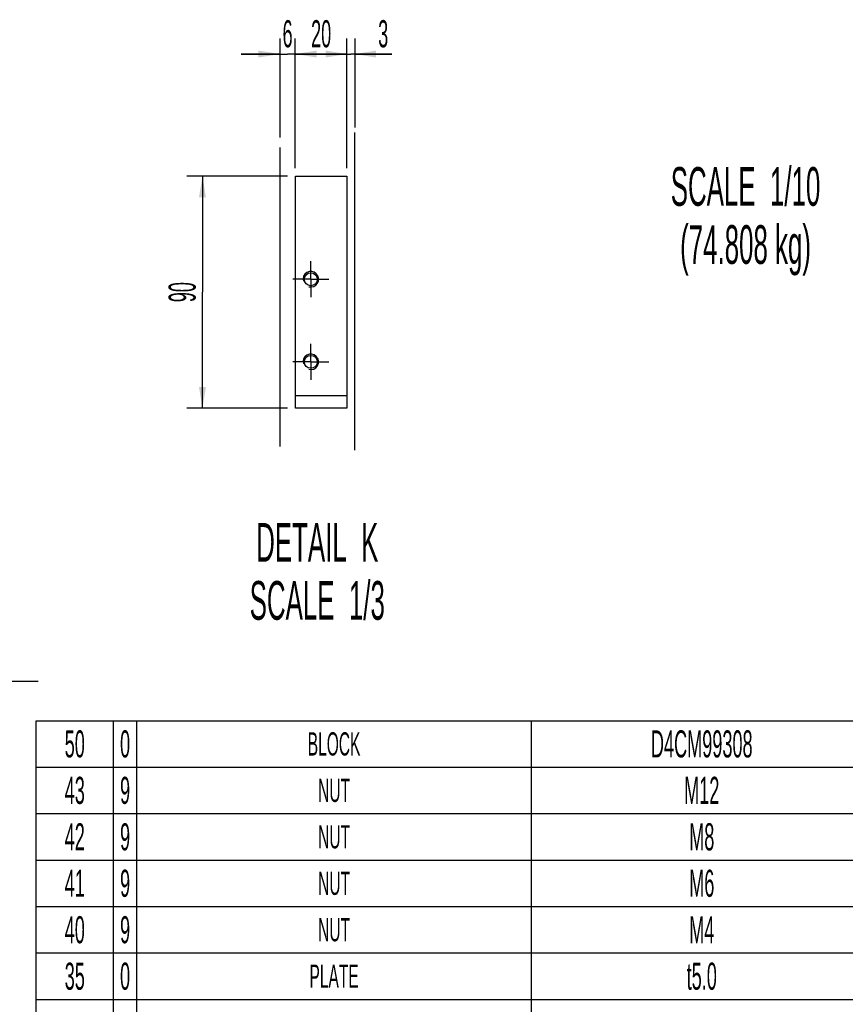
# Model space of a CAD drawing. Header units: millimetres. Extents: x 0 to 4195, y 0 to 2965.
# Tile 11 of 67: x 3219 to 3753, y 1102 to 1738. Entities that reach past the tile are written whole.
import ezdxf

# ---------------------------------------------------------------- set-up
doc = ezdxf.new("R2010")
doc.units = ezdxf.units.MM
doc.header["$LTSCALE"] = 231.275
doc.linetypes.add('CENTER', pattern=[0.6, 0.375, -0.075, 0.075, -0.075])
doc.layers.get('0').update_dxf_attribs({"linetype": 'CONTINUOUS'})
doc.layers.add('3_DATUM_AXES', color=7, linetype='CONTINUOUS')
doc.styles.get("Standard").update_dxf_attribs({"font": 'txt', "width": 0.5})
doc.dimstyles.new('DIMSTYLE_12', dxfattribs={"dimtxt": 17.5, "dimasz": 13.8, "dimexe": 2, "dimexo": 1, "dimtad": 1, "dimdec": 3, "dimdsep": 46, "dimtxsty": 'Standard', "dimblk": '_FILLED', "dimblk1": '_FILLED', "dimblk2": '_FILLED', "dimcen": 0.09, "dimadec": 3, "dimazin": 2, "dimtp": 0.1, "dimtm": 0.1, "dimtfac": 1, "dimtdec": 3, "dimtofl": 0, "dimtmove": 0, "dimatfit": 1, "dimldrblk": '_FILLED', "dimfxl": 0, "dimtolj": 1, "dimarcsym": 0})
doc.dimstyles.new('DIMSTYLE_7', dxfattribs={"dimtxt": 17.5, "dimasz": 13.8, "dimexe": 2, "dimexo": 1, "dimgap": 0.875, "dimtad": 1, "dimdec": 3, "dimlfac": 0.6, "dimdsep": 46, "dimtxsty": 'Standard', "dimblk": '_FILLED', "dimblk1": '_FILLED', "dimblk2": '_FILLED', "dimcen": 0.09, "dimadec": 3, "dimazin": 2, "dimtp": 0.3, "dimtm": 0.3, "dimtfac": 1, "dimtdec": 3, "dimtofl": 0, "dimtmove": 0, "dimatfit": 3, "dimldrblk": '_FILLED', "dimfxl": 0, "dimtolj": 1, "dimarcsym": 0})
doc.dimstyles.new('DIMSTYLE_8', dxfattribs={"dimtxt": 17.5, "dimasz": 13.8, "dimexe": 2, "dimexo": 1, "dimgap": 0.875, "dimtad": 1, "dimdec": 3, "dimlfac": 0.6, "dimdsep": 46, "dimtxsty": 'Standard', "dimblk": '_FILLED', "dimblk1": '_FILLED', "dimblk2": '_FILLED', "dimcen": 0.09, "dimadec": 3, "dimazin": 2, "dimtp": 0.1, "dimtm": 0.1, "dimtfac": 1, "dimtdec": 3, "dimtofl": 0, "dimtmove": 0, "dimatfit": 3, "dimldrblk": '_FILLED', "dimfxl": 0, "dimtolj": 1, "dimarcsym": 0})
doc.dimstyles.new('DIMSTYLE_9', dxfattribs={"dimtxt": 17.5, "dimasz": 13.8, "dimexe": 2, "dimexo": 1, "dimgap": 0.875, "dimtad": 1, "dimdec": 3, "dimlfac": 0.6, "dimdsep": 46, "dimtxsty": 'Standard', "dimblk": '_FILLED', "dimblk1": '_FILLED', "dimblk2": '_FILLED', "dimcen": 0.09, "dimadec": 3, "dimazin": 2, "dimtp": 0.2, "dimtm": 0.2, "dimtfac": 1, "dimtdec": 3, "dimtofl": 0, "dimtmove": 0, "dimatfit": 3, "dimldrblk": '_FILLED', "dimfxl": 0, "dimtolj": 1, "dimarcsym": 0})

# ---------------------------------------------------------------- blocks, each defined once
blk = doc.blocks.new('_FILLED')
at = {"color": 0, "linetype": 'ByBlock'}
blk.add_solid([(0, 0), (-1, 0.163), (-1, -0.163)], dxfattribs=at)
blk = doc.blocks.new('*D47')
at = {"color": 2, "linetype": 'Continuous'}
for p, q in [((3392.47, 1636.73), (3327.47, 1636.73)), ((3337.47, 1636.73), (3337.47, 1561.73)), ((3337.47, 1486.73), (3337.47, 1561.73)), ((3392.47, 1486.73), (3327.47, 1486.73))]:
    blk.add_line(p, q, dxfattribs=at)
at = {"color": 2, "linetype": 'Continuous', "xscale": 13.8, "yscale": 13.8, "zscale": 13.8}
for p, rotation in [((3337.47, 1636.73), 90), ((3337.47, 1486.73), 270)]:
    blk.add_blockref('_FILLED', p, dxfattribs=dict(at, rotation=rotation))
at = {"color": 2, "linetype": 'Continuous', "insert": (3315.6, 1561.73), "char_height": 17.5, "width": 17.5, "attachment_point": 2, "rotation": 90, "line_spacing_factor": 0.9}
blk.add_mtext('90', dxfattribs=at)
blk = doc.blocks.new('*D48')
at = {"color": 2, "linetype": 'Continuous'}
for p, q in [((3387.47, 1725.51), (3387.47, 1661.62)), ((3397.47, 1641.73), (3397.47, 1725.51)), ((3387.47, 1715.51), (3362.47, 1715.51)), ((3362.47, 1715.51), (3392.47, 1715.51)), ((3422.47, 1715.51), (3392.47, 1715.51)), ((3397.47, 1715.51), (3422.47, 1715.51))]:
    blk.add_line(p, q, dxfattribs=at)
at = {"color": 2, "linetype": 'Continuous', "xscale": 13.8, "yscale": 13.8, "zscale": 13.8}
blk.add_blockref('_FILLED', (3387.47, 1715.51), dxfattribs=at)
at = {"color": 2, "linetype": 'Continuous', "xscale": 13.8, "yscale": 13.8, "zscale": 13.8, "rotation": 180}
blk.add_blockref('_FILLED', (3397.47, 1715.51), dxfattribs=at)
at = {"color": 2, "linetype": 'Continuous', "insert": (3392.47, 1737.38), "char_height": 17.5, "width": 8.75, "attachment_point": 2, "line_spacing_factor": 0.9}
blk.add_mtext('6', dxfattribs=at)
blk = doc.blocks.new('*D49')
at = {"color": 2, "linetype": 'Continuous'}
for p, q in [((3397.47, 1641.73), (3397.47, 1725.51)), ((3430.81, 1641.73), (3430.81, 1725.51)), ((3397.47, 1715.51), (3414.14, 1715.51)), ((3430.81, 1715.51), (3414.14, 1715.51))]:
    blk.add_line(p, q, dxfattribs=at)
at = {"color": 2, "linetype": 'Continuous', "xscale": 13.8, "yscale": 13.8, "zscale": 13.8, "rotation": 180}
blk.add_blockref('_FILLED', (3397.47, 1715.51), dxfattribs=at)
at = {"color": 2, "linetype": 'Continuous', "xscale": 13.8, "yscale": 13.8, "zscale": 13.8}
blk.add_blockref('_FILLED', (3430.81, 1715.51), dxfattribs=at)
at = {"color": 2, "linetype": 'Continuous', "insert": (3414.14, 1737.38), "char_height": 17.5, "width": 17.5, "attachment_point": 2, "line_spacing_factor": 0.9}
blk.add_mtext('20', dxfattribs=at)
blk = doc.blocks.new('*D50')
at = {"color": 2, "linetype": 'Continuous'}
for p, q in [((3430.81, 1641.73), (3430.81, 1725.51)), ((3435.81, 1725.51), (3435.81, 1668.09)), ((3430.81, 1715.51), (3405.81, 1715.51)), ((3405.81, 1715.51), (3433.31, 1715.51)), ((3459.73, 1715.51), (3433.31, 1715.51)), ((3435.81, 1715.51), (3459.73, 1715.51))]:
    blk.add_line(p, q, dxfattribs=at)
at = {"color": 2, "linetype": 'Continuous', "xscale": 13.8, "yscale": 13.8, "zscale": 13.8}
blk.add_blockref('_FILLED', (3430.81, 1715.51), dxfattribs=at)
at = {"color": 2, "linetype": 'Continuous', "xscale": 13.8, "yscale": 13.8, "zscale": 13.8, "rotation": 180}
blk.add_blockref('_FILLED', (3435.81, 1715.51), dxfattribs=at)
at = {"color": 2, "linetype": 'Continuous', "insert": (3450.98, 1737.38), "char_height": 17.5, "width": 8.75, "attachment_point": 1, "line_spacing_factor": 0.9}
blk.add_mtext('3', dxfattribs=at)
blk = doc.blocks.new('*D172')
at = {"color": 2, "linetype": 'Continuous'}
for p, q in [((2786.37, 1227.59), (3130.48, 1310.55)), ((3130.48, 1310.55), (3130.48, 1310.55)), ((3130.48, 1310.55), (3231.42, 1310.55))]:
    blk.add_line(p, q, dxfattribs=at)
at = {"color": 2, "linetype": 'Continuous', "xscale": 13.8, "yscale": 13.8, "zscale": 13.8, "rotation": 193.5544893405}
blk.add_blockref('_FILLED', (2786.37, 1227.59), dxfattribs=at)
at = {"color": 2, "linetype": 'Continuous', "insert": (3140.42, 1332.42), "char_height": 17.5, "width": 70, "attachment_point": 1, "line_spacing_factor": 0.9}
blk.add_mtext('20-M3(b)', dxfattribs=at)

msp = doc.modelspace()

# ---------------------------------------------------------------- linework, layer by layer
at = {"color": 7, "linetype": 'Continuous'}
for p, q in [((3435.8075, 1459.6347), (3435.8075, 1664.8034)), ((3387.4742, 1655.2165), (3387.4742, 1461.9638)), ((3397.4742, 1486.7302), (3397.4742, 1636.7302)), ((3397.4742, 1636.7302), (3430.8075, 1636.7302)), ((3430.8075, 1636.7302), (3430.8075, 1486.7302)), ((3397.4742, 1495.0635), (3430.8075, 1495.0635)), ((3430.8075, 1486.7302), (3397.4742, 1486.7302))]:
    msp.add_line(p, q, dxfattribs=at)
at = {"color": 2, "linetype": 'Continuous'}
for p, q in [((3230, 235), (3230, 1285)), ((3230, 1285), (4155, 1285)), ((3280, 235), (3280, 1285)), ((3280.005, 235), (3280.005, 1285)), ((3295, 235), (3295, 1285)), ((3550, 235), (3550, 1285)), ((3230, 1255), (4155, 1255)), ((3230, 1225), (4155, 1225)), ((3230, 1195), (4155, 1195)), ((3230, 1165), (4155, 1165)), ((3230, 1135), (4155, 1135)), ((3230, 1105), (4155, 1105))]:
    msp.add_line(p, q, dxfattribs=at)
at = {"color": 7, "linetype": 'Continuous'}
for centre in [(3407.4742, 1570.0635), (3407.4742, 1516.7302)]:
    msp.add_circle(centre, 4.1667, dxfattribs=at)
at = {"color": 2, "linetype": 'Continuous'}
for centre in [(3407.4742, 1570.0635), (3407.4742, 1516.7302)]:
    msp.add_arc(centre, 5, 255, 195, dxfattribs=at)
at = {"layer": '3_DATUM_AXES', "color": 7, "linetype": 'CENTER'}
for p, q in [((3407.4742, 1570.0635), (3407.4742, 1581.7302)), ((3407.4742, 1570.0635), (3395.8075, 1570.0635)), ((3407.4742, 1570.0635), (3407.4742, 1558.3968)), ((3407.4742, 1570.0635), (3419.1409, 1570.0635)), ((3407.4742, 1516.7302), (3407.4742, 1528.3968)), ((3407.4742, 1516.7302), (3395.8075, 1516.7302)), ((3407.4742, 1516.7302), (3419.1409, 1516.7302)), ((3407.4742, 1516.7302), (3407.4742, 1505.0635))]:
    msp.add_line(p, q, dxfattribs=at)

# ---------------------------------------------------------------- texts
at = {"color": 2, "linetype": 'Continuous', "line_spacing_factor": 0.9}
for s, insert, char_height, width, attachment_point in [('SCALE  1/10\\P(74.808 kg)', (3688.2801, 1642.5021), 25, 137.5, 2), ('DETAIL  K\\PSCALE  1/3', (3411.6462, 1412.6905), 25, 125, 2), ('D4CM99308', (3280.3125, 1284.6094), 0.005, 0.0225, 1), ('50', (3255, 1278.75), 17.5, 17.5, 2), ('0', (3287.5025, 1278.75), 17.5, 8.75, 2), ('D4CM99308', (3660, 1278.75), 17.5, 78.75, 2), ('BLOCK', (3422.5, 1277.5), 15, 37.5, 2), ('WELDNUT_SUS_M12', (3280.3125, 1254.6094), 0.005, 0.0375, 1), ('43', (3255, 1248.75), 17.5, 17.5, 2), ('9', (3287.5025, 1248.75), 17.5, 8.75, 2), ('NUT', (3422.5, 1247.5), 15, 22.5, 2), ('M12', (3660, 1248.75), 17.5, 26.25, 2), ('WELDNUT_SUS_M8', (3280.3125, 1224.6094), 0.005, 0.035, 1), ('42', (3255, 1218.75), 17.5, 17.5, 2), ('9', (3287.5025, 1218.75), 17.5, 8.75, 2), ('NUT', (3422.5, 1217.5), 15, 22.5, 2), ('M8', (3660, 1218.75), 17.5, 17.5, 2), ('WELDNUT_SUS_M6', (3280.3125, 1194.6094), 0.005, 0.035, 1), ('41', (3255, 1188.75), 17.5, 17.5, 2), ('9', (3287.5025, 1188.75), 17.5, 8.75, 2), ('NUT', (3422.5, 1187.5), 15, 22.5, 2), ('M6', (3660, 1188.75), 17.5, 17.5, 2), ('WELDNUT_SUS_M4', (3280.3125, 1164.6094), 0.005, 0.035, 1), ('40', (3255, 1158.75), 17.5, 17.5, 2), ('9', (3287.5025, 1158.75), 17.5, 8.75, 2), ('NUT', (3422.5, 1157.5), 15, 22.5, 2), ('M4', (3660, 1158.75), 17.5, 17.5, 2), ('K1MW00498_21', (3280.3125, 1134.6094), 0.005, 0.03, 1), ('35', (3255, 1128.75), 17.5, 17.5, 2), ('0', (3287.5025, 1128.75), 17.5, 8.75, 2), ('PLATE', (3422.5, 1127.5), 15, 37.5, 2), ('t5.0', (3660, 1128.75), 17.5, 35, 2), ('K1MW00498_25', (3280.3125, 1104.6094), 0.005, 0.03, 1)]:
    msp.add_mtext(s, dxfattribs=dict(at, insert=insert, char_height=char_height, width=width, attachment_point=attachment_point))

# ---------------------------------------------------------------- dimensions: what is measured, and where the dimension line sits
at = {"color": 2, "linetype": 'Continuous'}
for base, p1, p2, dimstyle, picture, middle in [((3397.4742, 1715.5087), (3387.4742, 1660.6214), (3397.4742, 1640.7302), 'DIMSTYLE_8', '*D48', (3392.4742, 1715.5087)), ((3430.8075, 1715.5087), (3397.4742, 1640.7302), (3430.8075, 1640.7302), 'DIMSTYLE_9', '*D49', (3414.1409, 1715.5087)), ((3435.8075, 1715.5087), (3430.8075, 1640.7302), (3435.8075, 1667.0891), 'DIMSTYLE_8', '*D50', (3455.6322, 1715.5087))]:
    dim = msp.add_linear_dim(base=base, p1=p1, p2=p2, dimstyle=dimstyle, dxfattribs=at)
    dim.commit()
    dim.dimension.update_dxf_attribs({"geometry": picture, "text_midpoint": middle, "dimtype": 160})
dim = msp.add_linear_dim(base=(3337.4742, 1636.7302), p1=(3393.4742, 1486.7302), p2=(3393.4742, 1636.7302), angle=90, dimstyle='DIMSTYLE_7', dxfattribs=at)
dim.commit()
dim.dimension.update_dxf_attribs({"geometry": '*D47', "text_midpoint": (3337.4742, 1561.7301), "dimtype": 160})
dim = msp.add_diameter_dim_2p(p1=(2786.3705, 1227.5874), p2=(2783.4541, 1226.8843), text='20-M<>(b)', dimstyle='DIMSTYLE_12', override={"dimtih": 1, "dimtoh": 1, "dimpost": '<>'}, dxfattribs=at)
dim.commit()
dim.dimension.update_dxf_attribs({"geometry": '*D172', "text_midpoint": (3175.4213, 1323.6727), "dimtype": 163})

doc.saveas('drawing.dxf')
